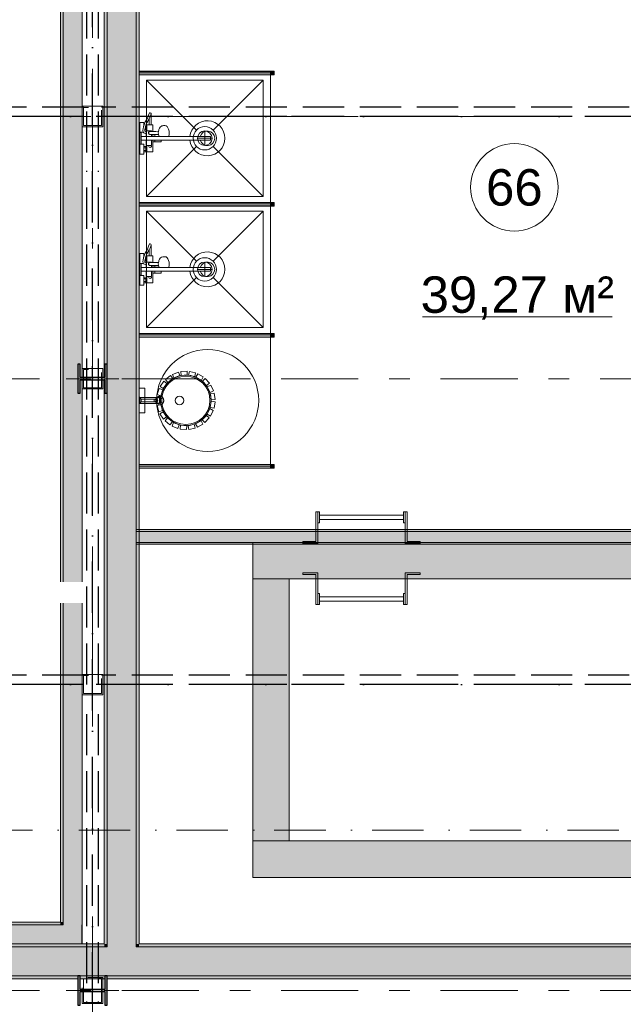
# Model space of a CAD drawing. Header units: millimetres. Extents: x -14761 to 157739, y -22400 to 107990.
# Tile 8 of 81: x 10297 to 14437, y 16805 to 23564. Entities that reach past the tile are written whole.
import ezdxf

# ---------------------------------------------------------------- set-up
doc = ezdxf.new("R2010")
doc.units = ezdxf.units.MM
doc.header["$MEASUREMENT"] = 0
for name, pattern in [('Невидимая', [391.222223, 282.222223, -109]), ('Штрих-Штриховая', [1093.611073, 529.166651, -211.666656, 141.111112, -211.666656]), ('Штриховая', [564.444447, 282.222223, -282.222223]), ('Штрихпунктирная', [670.277762, 352.777767, -176.388884, 0, -141.111112])]:
    doc.linetypes.add(name, pattern=pattern)
for name, color, linetype in [('Интерьер - Оборудование', 7, 'Continuous'), ('Интерьер - Сантехника', 7, 'Continuous'), ('Конструктив - стены бассейнов жб нов', 7, 'Continuous'), ('УЛИЦА_Б15_наклонный прогон', 7, 'Continuous'), ('УЛИЦА_Б6', 7, 'Continuous'), ('УЛИЦА_ЗОНЫ', 7, 'Continuous'), ('УЛИЦА_Конструктив бани', 7, 'Continuous'), ('УЛИЦА_Купель бани', 7, 'Continuous'), ('УЛИЦА_Стены бани', 7, 'Continuous'), ('УЛИЦА_Стойки стропильные', 7, 'Continuous'), ('УЛИЦА_Сэндвич-панели бани', 7, 'Continuous'), ('Элемент Модели - Оси', 7, 'Continuous'), ('Элемент модели - Оси Улица Бани', 7, 'Continuous')]:
    doc.layers.add(name, color=color, linetype=linetype)
doc.styles.add('СГЕНЕРИР_СТИЛЬ_1', font='txt')

msp = doc.modelspace()

# ---------------------------------------------------------------- hatches: boundary and pattern name
at = {"layer": 'Интерьер - Оборудование', "linetype": 'Continuous', "lineweight": 0, "true_color": 0x000000}
for points in [[(11116.4, 23209.3), (11116.4, 23185.3), (12016.4, 23185.3), (12016.4, 23209.3)], [(11116.4, 22309.3), (11116.4, 22285.3), (12016.4, 22285.3), (12016.4, 22309.3)], [(11116.4, 21409.3), (11116.4, 21385.3), (12016.4, 21385.3), (12016.4, 21409.3)], [(11116.4, 20509.3), (11116.4, 20485.3), (12016.4, 20485.3), (12016.4, 20509.3)]]:
    msp.add_hatch(color=18, dxfattribs=at).paths.add_polyline_path(points)
at = {"layer": 'Интерьер - Оборудование', "linetype": 'Continuous', "lineweight": 0, "true_color": 0x00007f}
for points in [[(12041.4, 23209.8), (12016.4, 23209.8), (12016.4, 23184.8), (12041.4, 23184.8)], [(12041.4, 22309.8), (12016.4, 22309.8), (12016.4, 22284.8), (12041.4, 22284.8)], [(12041.4, 21409.8), (12016.4, 21409.8), (12016.4, 21384.8), (12041.4, 21384.8)], [(12041.4, 20509.8), (12016.4, 20509.8), (12016.4, 20484.8), (12041.4, 20484.8)]]:
    msp.add_hatch(color=176, dxfattribs=at).paths.add_polyline_path(points)
at = {"layer": 'Конструктив - стены бассейнов жб нов', "linetype": 'Continuous', "lineweight": 0, "true_color": 0x000000}
for points in [[(16176.4, 20063.5), (11096.4, 20063.5), (11096.4, 20051), (16176.4, 20051)], [(11096.4, 19976), (16176.4, 19976), (16176.4, 20051), (11096.4, 20051)], [(11096.4, 19963.5), (16176.4, 19963.5), (16176.4, 19976), (11096.4, 19976)], [(15396.4, 19976), (11896.4, 19976), (11896.4, 19726), (15396.4, 19726)], [(12146.4, 17926.1), (12146.4, 19726), (11896.4, 19726), (11896.4, 17926.1)], [(11896.4, 17676.1), (15396.4, 17676.1), (15396.4, 17926.1), (11896.4, 17926.1)]]:
    msp.add_hatch(color=18, dxfattribs=at).paths.add_polyline_path(points)
at = {"layer": 'УЛИЦА_Конструктив бани', "linetype": 'Continuous', "lineweight": 0, "true_color": 0x000000}
for points in [[(10896.4, 20999.5), (10896.4, 21199.5), (10881.4, 21199.5), (10881.4, 21107.2), (10711.4, 21107.2), (10711.4, 21199.5), (10696.4, 21199.5), (10696.4, 20999.5), (10711.4, 20999.5), (10711.4, 21091.9), (10881.4, 21091.9), (10881.4, 20999.5)], [(10896.4, 16799.5), (10896.4, 16999.5), (10881.4, 16999.5), (10881.4, 16907.2), (10711.4, 16907.2), (10711.4, 16999.5), (10696.4, 16999.5), (10696.4, 16799.5), (10711.4, 16799.5), (10711.4, 16891.9), (10881.4, 16891.9), (10881.4, 16799.5)]]:
    msp.add_hatch(color=18, dxfattribs=at).paths.add_polyline_path(points)
at = {"layer": 'УЛИЦА_Стены бани', "linetype": 'Continuous', "lineweight": 0, "true_color": 0x000000}
for points in [[(10876.4, 24979.5), (10876.4, 21107.2), (10881.4, 21107.2), (10881.4, 21199.5), (10896.4, 21199.5), (10896.4, 24979.5)], [(10896.4, 24979.5), (10896.4, 17219.5), (11096.4, 17219.5), (11096.4, 24979.5)], [(11116.4, 17219.5), (11116.4, 24979.5), (11096.4, 24979.5), (11096.4, 17219.5)], [(10876.4, 17219.5), (10896.4, 17219.5), (10896.4, 20999.5), (10881.4, 20999.5), (10881.4, 21091.9), (10876.4, 21091.9)], [(10896.4, 17199.5), (-603.6, 17199.5), (-603.6, 16999.5), (10896.4, 16999.5)], [(10876.4, 17219.5), (-583.6, 17219.5), (-583.6, 17199.5), (10876.4, 17199.5)], [(10896.4, 17219.5), (10876.4, 17219.5), (10876.4, 17199.5), (10896.4, 17199.5)], [(11096.4, 17219.5), (10896.4, 17219.5), (10896.4, 17199.5), (11096.4, 17199.5)], [(11096.4, 17199.5), (10896.4, 17199.5), (10896.4, 16999.5), (11096.4, 16999.5)], [(11116.4, 17219.5), (11096.4, 17219.5), (11096.4, 17199.5), (11116.4, 17199.5)], [(16196.4, 17199.5), (11096.4, 17199.5), (11096.4, 16999.5), (16196.4, 16999.5)], [(16176.4, 17219.5), (11116.4, 17219.5), (11116.4, 17199.5), (16176.4, 17199.5)], [(5196.4, 16999.5), (5196.4, 16979.5), (10696.4, 16979.5), (10696.4, 16999.5)], [(10881.4, 16999.5), (10711.4, 16999.5), (10711.4, 16979.5), (10881.4, 16979.5)], [(16396.4, 16999.5), (10896.4, 16999.5), (10896.4, 16979.5), (16396.4, 16979.5)]]:
    msp.add_hatch(color=18, dxfattribs=at).paths.add_polyline_path(points)
at = {"layer": 'УЛИЦА_Сэндвич-панели бани', "linetype": 'Continuous', "lineweight": 0, "true_color": 0x000000}
for points in [[(10575.9, 25529.5), (10575.9, 19704.5), (10595.9, 19704.5), (10595.9, 25529.5)], [(10595.9, 19704.5), (10725.9, 19704.5), (10725.9, 21091.9), (10711.4, 21091.9), (10711.4, 20999.5), (10696.4, 20999.5), (10696.4, 21199.5), (10711.4, 21199.5), (10711.4, 21107.2), (10725.9, 21107.2), (10725.9, 25291.9), (10711.4, 25291.9), (10711.4, 25199.6), (10696.4, 25199.6), (10696.4, 25399.5), (10595.9, 25399.5)], [(10595.9, 17369.5), (10595.9, 19559.5), (10575.9, 19559.5), (10575.9, 17369.5)], [(10725.9, 19559.5), (10595.9, 19559.5), (10595.9, 17349.5), (10725.9, 17349.5)], [(10575.9, 17369.5), (5209.4, 17369.5), (5209.4, 17349.5), (10575.9, 17349.5)], [(10595.9, 17349.5), (5209.4, 17349.5), (5209.4, 17219.5), (10595.9, 17219.5)], [(10595.9, 17369.5), (10575.9, 17369.5), (10595.9, 17349.5)], [(10575.9, 17369.5), (10575.9, 17349.5), (10595.9, 17349.5)], [(10725.9, 17349.5), (10595.9, 17349.5), (10725.9, 17219.5)], [(10595.9, 17349.5), (10595.9, 17219.5), (10725.9, 17219.5)]]:
    msp.add_hatch(color=18, dxfattribs=at).paths.add_polyline_path(points)

# ---------------------------------------------------------------- linework, layer by layer
at = {"layer": 'Интерьер - Оборудование', "color": 7, "linetype": 'Continuous', "lineweight": 15}
for p, q in [((12016.4, 23209.8), (11116.4, 23209.8)), ((11116.4, 23209.8), (11116.4, 23209.3)), ((12016.4, 23209.3), (12016.4, 23209.8)), ((11116.4, 23184.8), (11116.4, 23185.3)), ((12016.4, 23184.8), (11116.4, 23184.8)), ((12016.4, 23185.3), (12016.4, 23184.8)), ((11197.6, 22917), (11193.2, 22903.4)), ((11197.6, 22917), (11197.9, 22919)), ((11193.2, 22903.4), (11184.9, 22884.4)), ((11142.8, 22811.7), (11141.9, 22807.2)), ((11141.9, 22807.2), (11142, 22805.9)), ((11142, 22805.9), (11144.1, 22792.8)), ((11146.5, 22831), (11142.8, 22811.7)), ((11144.1, 22792.8), (11144.4, 22791.5)), ((11144.4, 22791.5), (11144.6, 22791)), ((11150.7, 22843), (11146.5, 22831)), ((11146.9, 22832.1), (11146.9, 22832.1)), ((11147.4, 22833.7), (11147.4, 22843)), ((11155.3, 22808.4), (11155, 22806.8)), ((11159, 22827.5), (11155.3, 22808.4)), ((11156.8, 22816), (11161.4, 22816)), ((11163.1, 22839), (11159, 22827.5)), ((11161.3, 22834), (11161.4, 22834)), ((11161.4, 22834), (11161.4, 22834.4)), ((11161.4, 22816), (11161.4, 22834)), ((11161.4, 22811), (11161.4, 22816)), ((11165.4, 22794.5), (11165.4, 22780.6)), ((11169.4, 22839), (11169.4, 22811)), ((11201.4, 22800), (11169.4, 22800)), ((11173.4, 22800), (11170.7, 22800)), ((11176.5, 22800), (11173.4, 22800)), ((11179.9, 22800), (11176.5, 22800)), ((11181, 22789.6), (11180.6, 22787)), ((11180.6, 22787), (11181, 22784.4)), ((11182.2, 22792), (11181, 22789.6)), ((11181, 22784.4), (11182.2, 22782)), ((11181.9, 22790), (11182.1, 22791.8)), ((11181.9, 22784), (11181.9, 22790)), ((11182.1, 22782.2), (11181.9, 22784)), ((11182.1, 22791.8), (11182.2, 22792)), ((11182.2, 22782), (11182.1, 22782.2)), ((11182.2, 22792), (11182.8, 22793.5)), ((11182.2, 22792), (11182.2, 22792)), ((11182.2, 22782), (11182.2, 22782)), ((11182.8, 22780.5), (11182.2, 22782)), ((11182.8, 22793.5), (11183.8, 22794.9)), ((11183.8, 22779.1), (11182.8, 22780.5)), ((11183.8, 22794.9), (11185.1, 22796.1)), ((11184.9, 22843), (11197.9, 22843)), ((11185.1, 22796.1), (11186.6, 22796.8)), ((11186.6, 22796.8), (11188.3, 22797)), ((11209.4, 22797.3), (11188.3, 22797)), ((11201.4, 22800), (11201.4, 22797.2)), ((11248.3, 22796.1), (11247.6, 22787)), ((11247.6, 22787), (11248.3, 22777.9)), ((11248.7, 22798), (11248.3, 22796.1)), ((11129.4, 22738), (11129.4, 22762)), ((11318.5, 22762), (11165.4, 22762)), ((11165.4, 22738), (11266.4, 22738)), ((11185.1, 22777.9), (11183.8, 22779.1)), ((11186.6, 22777.2), (11185.1, 22777.9)), ((11188.3, 22777), (11186.6, 22777.2)), ((11230.5, 22776.5), (11188.3, 22777)), ((11201.4, 22776.8), (11201.4, 22762)), ((11201.4, 22700), (11201.4, 22738)), ((11209.4, 22776.7), (11209.4, 22762)), ((11209.4, 22775), (11248.9, 22775)), ((11209.4, 22725), (11209.4, 22738)), ((11224.4, 22775), (11224.4, 22762)), ((11224.4, 22725), (11224.4, 22738)), ((11248.7, 22776), (11230.5, 22776.5)), ((11248.3, 22777.9), (11250.3, 22769.4)), ((11249.8, 22762), (11249.7, 22762.1)), ((11250.3, 22769.4), (11251.6, 22764.2)), ((11251.6, 22764.2), (11252.6, 22762)), ((11263.8, 22762.1), (11263.8, 22762)), ((11465, 22762), (11606.4, 22762)), ((11465, 22738), (11606.4, 22738)), ((11606.4, 22738), (11606.4, 22762)), ((11147.4, 22657), (11147.4, 22693)), ((11147.4, 22684), (11161.4, 22684)), ((11147.4, 22666), (11161.4, 22666)), ((11161.4, 22661), (11161.4, 22689)), ((11169.4, 22700), (11201.4, 22700)), ((11169.4, 22661), (11169.4, 22689)), ((12016.4, 22309.8), (11116.4, 22309.8)), ((11116.4, 22309.8), (11116.4, 22309.3)), ((12016.4, 22309.3), (12016.4, 22309.8)), ((11116.4, 22284.8), (11116.4, 22285.3)), ((12016.4, 22284.8), (11116.4, 22284.8)), ((12016.4, 22285.3), (12016.4, 22284.8)), ((11193.2, 22003.4), (11184.9, 21984.4)), ((11197.6, 22017), (11193.2, 22003.4)), ((11197.6, 22017), (11197.9, 22019)), ((11142.8, 21911.7), (11141.9, 21907.2)), ((11141.9, 21907.2), (11142, 21905.9)), ((11142, 21905.9), (11144.1, 21892.8)), ((11146.5, 21931), (11142.8, 21911.7)), ((11150.7, 21943), (11146.5, 21931)), ((11146.9, 21932.1), (11146.9, 21932.1)), ((11147.4, 21933.7), (11147.4, 21943)), ((11155.3, 21908.4), (11155, 21906.8)), ((11159, 21927.5), (11155.3, 21908.4)), ((11156.8, 21916), (11161.4, 21916)), ((11163.1, 21939), (11159, 21927.5)), ((11161.3, 21934), (11161.4, 21934)), ((11161.4, 21934), (11161.4, 21934.4)), ((11161.4, 21916), (11161.4, 21934)), ((11161.4, 21911), (11161.4, 21916)), ((11169.4, 21939), (11169.4, 21911)), ((11184.9, 21943), (11197.9, 21943)), ((11129.4, 21838), (11129.4, 21862)), ((11144.1, 21892.8), (11144.4, 21891.5)), ((11144.4, 21891.5), (11144.6, 21891)), ((11165.4, 21894.5), (11165.4, 21880.6)), ((11318.5, 21862), (11165.4, 21862)), ((11165.4, 21838), (11266.4, 21838)), ((11201.4, 21900), (11169.4, 21900)), ((11173.4, 21900), (11170.7, 21900)), ((11176.5, 21900), (11173.4, 21900)), ((11179.9, 21900), (11176.5, 21900)), ((11181, 21889.6), (11180.6, 21887)), ((11180.6, 21887), (11181, 21884.4)), ((11182.2, 21892), (11181, 21889.6)), ((11181, 21884.4), (11182.2, 21882)), ((11181.9, 21890), (11182.1, 21891.8)), ((11181.9, 21884), (11181.9, 21890)), ((11182.1, 21882.2), (11181.9, 21884)), ((11182.1, 21891.8), (11182.2, 21892)), ((11182.2, 21882), (11182.1, 21882.2)), ((11182.2, 21892), (11182.8, 21893.5)), ((11182.2, 21892), (11182.2, 21892)), ((11182.2, 21882), (11182.2, 21882)), ((11182.8, 21880.5), (11182.2, 21882)), ((11182.8, 21893.5), (11183.8, 21894.9)), ((11183.8, 21879.1), (11182.8, 21880.5)), ((11183.8, 21894.9), (11185.1, 21896.1)), ((11185.1, 21877.9), (11183.8, 21879.1)), ((11185.1, 21896.1), (11186.6, 21896.8)), ((11186.6, 21877.2), (11185.1, 21877.9)), ((11186.6, 21896.8), (11188.3, 21897)), ((11188.3, 21877), (11186.6, 21877.2)), ((11209.4, 21897.3), (11188.3, 21897)), ((11230.5, 21876.5), (11188.3, 21877)), ((11201.4, 21900), (11201.4, 21897.2)), ((11201.4, 21876.8), (11201.4, 21862)), ((11201.4, 21800), (11201.4, 21838)), ((11209.4, 21876.7), (11209.4, 21862)), ((11209.4, 21875), (11248.9, 21875)), ((11209.4, 21825), (11209.4, 21838)), ((11224.4, 21875), (11224.4, 21862)), ((11224.4, 21825), (11224.4, 21838)), ((11248.7, 21876), (11230.5, 21876.5)), ((11248.3, 21896.1), (11247.6, 21887)), ((11247.6, 21887), (11248.3, 21877.9)), ((11248.7, 21898), (11248.3, 21896.1)), ((11248.3, 21877.9), (11250.3, 21869.4)), ((11249.8, 21862), (11249.7, 21862.1)), ((11250.3, 21869.4), (11251.6, 21864.2)), ((11251.6, 21864.2), (11252.6, 21862)), ((11263.8, 21862.1), (11263.8, 21862)), ((11465, 21862), (11606.4, 21862)), ((11465, 21838), (11606.4, 21838)), ((11606.4, 21838), (11606.4, 21862)), ((11147.4, 21757), (11147.4, 21793)), ((11147.4, 21784), (11161.4, 21784)), ((11147.4, 21766), (11161.4, 21766)), ((11161.4, 21761), (11161.4, 21789)), ((11169.4, 21800), (11201.4, 21800)), ((11169.4, 21761), (11169.4, 21789)), ((12016.4, 21409.8), (11116.4, 21409.8)), ((11116.4, 21409.8), (11116.4, 21409.3)), ((11116.4, 21384.8), (11116.4, 21385.3)), ((12016.4, 21384.8), (11116.4, 21384.8)), ((12016.4, 21409.3), (12016.4, 21409.8)), ((12016.4, 21385.3), (12016.4, 21384.8)), ((11130.4, 20940), (11130.4, 20960)), ((11219.4, 20941.4), (11219.4, 20958.6)), ((11226.4, 20959.2), (11223.4, 20960)), ((11228.9, 20957.1), (11226.4, 20959.2)), ((11228.6, 20960), (11234.9, 20960)), ((11230.5, 20953.8), (11228.9, 20957.1)), ((11237.2, 20963.5), (11233.4, 20963.8)), ((11237.4, 20959.2), (11234.9, 20960)), ((11240.7, 20960.7), (11237.2, 20963.5)), ((11239.5, 20957.1), (11237.4, 20959.2)), ((11240.9, 20953.8), (11239.5, 20957.1)), ((11243.1, 20955.9), (11240.7, 20960.7)), ((11241.6, 20966), (11255.7, 20969.7)), ((11243.9, 20950), (11243.1, 20955.9)), ((11223.4, 20940), (11226.4, 20940.8)), ((11226.4, 20940.8), (11228.9, 20942.9)), ((11228.6, 20940), (11234.9, 20940)), ((11228.9, 20942.9), (11230.5, 20946.2)), ((11231.1, 20950), (11230.5, 20953.8)), ((11230.5, 20946.2), (11231.1, 20950)), ((11233.4, 20936.2), (11237.2, 20936.5)), ((11234.9, 20940), (11237.4, 20940.8)), ((11237.2, 20936.5), (11240.7, 20939.3)), ((11237.4, 20940.8), (11239.5, 20942.9)), ((11239.5, 20942.9), (11240.9, 20946.2)), ((11240.7, 20939.3), (11243.1, 20944.1)), ((11241.3, 20950), (11240.9, 20953.8)), ((11240.9, 20946.2), (11241.3, 20950)), ((11241.6, 20934), (11255.7, 20930.3)), ((11243.1, 20944.1), (11243.9, 20950)), ((12016.4, 20509.8), (11116.4, 20509.8)), ((11116.4, 20509.8), (11116.4, 20509.3)), ((11116.4, 20484.8), (11116.4, 20485.3)), ((12016.4, 20484.8), (11116.4, 20484.8)), ((12016.4, 20509.3), (12016.4, 20509.8)), ((12016.4, 20485.3), (12016.4, 20484.8))]:
    msp.add_line(p, q, dxfattribs=at)
at = {"layer": 'Интерьер - Оборудование', "color": 7, "linetype": 'Continuous', "lineweight": 15, "flags": 128}
for points in [[(11116.4, 23209.3), (11116.4, 23185.3), (12016.4, 23185.3), (12016.4, 23209.3)], [(12041.4, 23209.8), (12016.4, 23209.8), (12016.4, 23184.8), (12041.4, 23184.8)], [(11169.4, 22839), (11163.1, 22839), (11169.4, 22856.9), (11184.3, 22883), (11184.9, 22884.4), (11184.9, 22843), (11169.4, 22843)], [(11165.4, 22800), (11165.4, 22794.5), (11156.4, 22798.2), (11155, 22806.8), (11155, 22807), (11161.4, 22807), (11161.4, 22811), (11169.4, 22811), (11169.4, 22800)], [(11116.4, 22309.3), (11116.4, 22285.3), (12016.4, 22285.3), (12016.4, 22309.3)], [(12041.4, 22309.8), (12016.4, 22309.8), (12016.4, 22284.8), (12041.4, 22284.8)], [(11169.4, 21939), (11163.1, 21939), (11169.4, 21956.9), (11184.3, 21983), (11184.9, 21984.4), (11184.9, 21943), (11169.4, 21943)], [(11165.4, 21900), (11165.4, 21894.5), (11156.4, 21898.2), (11155, 21906.8), (11155, 21907), (11161.4, 21907), (11161.4, 21911), (11169.4, 21911), (11169.4, 21900)], [(11116.4, 21409.3), (11116.4, 21385.3), (12016.4, 21385.3), (12016.4, 21409.3)], [(12041.4, 21409.8), (12016.4, 21409.8), (12016.4, 21384.8), (12041.4, 21384.8)], [(11330.5, 21121.1), (11346.6, 21100.7), (11312.6, 21073.8), (11296.4, 21094.4)], [(11385.4, 21144.8), (11394.7, 21120.5), (11354.3, 21104.8), (11345, 21129.3)], [(11444.9, 21151.2), (11446.6, 21125.3), (11403.4, 21122.2), (11401.6, 21148.3)], [(11503.6, 21139.8), (11497.6, 21114.5), (11455.4, 21124.3), (11461.4, 21149.8)], [(11556.3, 21111.6), (11543.1, 21089.2), (11505.7, 21111), (11519, 21133.6)], [(11598.4, 21069.1), (11579.2, 21051.6), (11549.8, 21083.5), (11569.2, 21101.2)], [(11156.4, 20865), (11156.4, 21035), (11116.4, 21035), (11116.4, 20865)], [(11253, 21031.9), (11277.8, 21024), (11264.8, 20982.7), (11239.8, 20990.6)], [(11285, 21082.4), (11306.4, 21067.5), (11281.8, 21031.8), (11260.3, 21046.8)], [(11626.1, 21016.1), (11602.5, 21005.1), (11583.9, 21044.2), (11607.6, 21055.4)], [(11116.4, 20974), (11116.4, 20926), (11130.4, 20940), (11219.4, 20940), (11219.4, 20941.4), (11220.7, 20940.7), (11222.1, 20940.2), (11223.4, 20940), (11228.6, 20940), (11230.1, 20938.2), (11231.5, 20937), (11233.4, 20936.2), (11241.6, 20934), (11243.6, 20929.9), (11246.4, 20925.9), (11249.3, 20923.1), (11253.2, 20920.9), (11255.4, 20920.3), (11257.9, 20920), (11265.6, 20920), (11269.5, 20922.1), (11273.1, 20924.8), (11276, 20927.6), (11278.5, 20930.6), (11280.4, 20933.5), (11281.8, 20936.1), (11283.1, 20939.4), (11284, 20942.7), (11284.5, 20945.5), (11284.8, 20947.9), (11284.8, 20950), (11284.7, 20952.7), (11284.4, 20955.2), (11283.8, 20958.2), (11282.9, 20961.1), (11281.9, 20963.7), (11280.6, 20966.2), (11278.8, 20969), (11276.6, 20971.9), (11273.7, 20974.7), (11270.3, 20977.3), (11267.8, 20978.9), (11265.6, 20980), (11257.9, 20980), (11256.2, 20979.9), (11253.9, 20979.4), (11251.4, 20978.2), (11249.1, 20976.7), (11247.2, 20975), (11245.3, 20972.8), (11243.7, 20970.3), (11242.5, 20968.1), (11241.6, 20966), (11233.4, 20963.8), (11232.3, 20963.4), (11231.4, 20962.9), (11230.8, 20962.4), (11230.1, 20961.9), (11229.5, 20961.2), (11229.1, 20960.7), (11228.6, 20960), (11223.4, 20960), (11222.7, 20959.9), (11221.8, 20959.8), (11221.1, 20959.5), (11220.4, 20959.2), (11219.9, 20958.9), (11219.4, 20958.6), (11219.4, 20960), (11130.4, 20960)], [(11256.4, 20930), (11256.4, 20970), (11121.4, 20970), (11121.4, 20930)], [(11237.2, 20974.2), (11263.2, 20974), (11263, 20930.7), (11236.9, 20930.9)], [(11636.9, 20957.4), (11611.1, 20953.7), (11604.9, 20996.6), (11630.8, 21000.3)], [(11239.2, 20914.5), (11264.1, 20921.9), (11276.7, 20880.4), (11251.6, 20872.9)], [(11605.7, 20843.3), (11582.4, 20854.8), (11601.4, 20893.7), (11624.9, 20882.2)], [(11629.9, 20898), (11604.2, 20902.1), (11610.9, 20944.9), (11636.7, 20940.8)], [(11258.7, 20857.9), (11280.3, 20872.4), (11304.5, 20836.5), (11282.8, 20821.9)], [(11293.9, 20809.7), (11310.3, 20829.9), (11344.1, 20802.7), (11327.6, 20782.3)], [(11566.5, 20798.2), (11547.6, 20816), (11577.2, 20847.7), (11596.3, 20829.7)], [(11341.9, 20773.9), (11351.6, 20798.1), (11391.9, 20782), (11382.1, 20757.8)], [(11398.2, 20753.9), (11400.4, 20779.8), (11443.6, 20776.4), (11441.4, 20750.3)], [(11457.9, 20751.4), (11452.4, 20776.8), (11494.7, 20786.3), (11500.3, 20760.7)], [(11515.8, 20766.6), (11502.9, 20789.2), (11540.6, 20810.7), (11553.5, 20787.9)], [(11116.4, 20509.3), (11116.4, 20485.3), (12016.4, 20485.3), (12016.4, 20509.3)], [(12041.4, 20509.8), (12016.4, 20509.8), (12016.4, 20484.8), (12041.4, 20484.8)], [(12240.2, 19968.4), (12240.2, 19981.1), (12329.1, 19981.1), (12329.1, 20186.5), (12341.8, 20186.5), (12341.8, 19968.4)], [(12341.8, 20186.5), (12354.5, 20186.5), (12354.5, 20110.3), (12341.8, 20110.3)], [(12929.1, 20163.4), (12929.1, 20133.4), (12354.5, 20133.4), (12354.5, 20163.4)], [(12941.8, 20110.3), (12929.1, 20110.3), (12929.1, 20186.5), (12941.8, 20186.5)], [(12941.8, 19968.4), (12941.8, 20186.5), (12954.5, 20186.5), (12954.5, 19981.1), (13043.4, 19981.1), (13043.4, 19968.4)], [(12240.2, 19766.9), (12240.2, 19754.2), (12329.1, 19754.2), (12329.1, 19548.8), (12341.8, 19548.8), (12341.8, 19766.9)], [(12941.8, 19766.9), (12941.8, 19548.8), (12954.5, 19548.8), (12954.5, 19754.2), (13043.4, 19754.2), (13043.4, 19766.9)], [(12341.8, 19548.8), (12354.5, 19548.8), (12354.5, 19625), (12341.8, 19625)], [(12941.8, 19625), (12929.1, 19625), (12929.1, 19548.8), (12941.8, 19548.8)], [(12929.1, 19571.9), (12929.1, 19601.9), (12354.5, 19601.9), (12354.5, 19571.9)]]:
    msp.add_lwpolyline(points, close=True, dxfattribs=at)
for points in [[(11465, 22738, 19.949874), (11465, 22762), (11318.5, 22762), (11321.3, 22774.1), (11322.3, 22787), (11321.3, 22799.9), (11318.5, 22812), (11313.9, 22822.4), (11308, 22830.3), (11301.1, 22835.3), (11293.6, 22837), (11283, 22837), (11279.8, 22836.5), (11272.5, 22834.8), (11269.7, 22833.4), (11263.1, 22828.6), (11261.2, 22826.5), (11255.8, 22819.2), (11251.6, 22809.8), (11250.3, 22804.6), (11248.7, 22798), (11230.5, 22797.5), (11209.4, 22797.3), (11209.4, 22843), (11197.9, 22843), (11197.9, 22919, 0.853753), (11185.2, 22921), (11181.1, 22908.2), (11172.7, 22889), (11157.6, 22862.3), (11150.7, 22843), (11147.4, 22843), (11147.4, 22859), (11121.4, 22859), (11121.4, 22791), (11144.6, 22791), (11144.9, 22790.4), (11145.6, 22789.3), (11146.6, 22788.5), (11147.6, 22787.8), (11165.4, 22780.4), (11165.4, 22762), (11129.4, 22762), (11129.4, 22790), (11121.4, 22790), (11121.4, 22710), (11129.4, 22710), (11129.4, 22738), (11165.4, 22738), (11165.4, 22700), (11169.4, 22700), (11169.4, 22689), (11161.4, 22689), (11161.4, 22693), (11147.4, 22693), (11147.4, 22709), (11121.4, 22709), (11121.4, 22641), (11147.4, 22641), (11147.4, 22657), (11161.4, 22657), (11161.4, 22661), (11169.4, 22661), (11169.4, 22657), (11209.4, 22657), (11209.4, 22725), (11266.4, 22725), (11266.4, 22725.6), (11266.4, 22727.2), (11266.4, 22729.6), (11266.4, 22732.9), (11266.4, 22736.9), (11266.4, 22738)], [(11465, 21838, 19.949874), (11465, 21862), (11318.5, 21862), (11321.3, 21874.1), (11322.3, 21887), (11321.3, 21899.9), (11318.5, 21912), (11313.9, 21922.4), (11308, 21930.3), (11301.1, 21935.3), (11293.6, 21937), (11283, 21937), (11279.8, 21936.5), (11272.5, 21934.8), (11269.7, 21933.4), (11263.1, 21928.6), (11261.2, 21926.5), (11255.8, 21919.2), (11251.6, 21909.8), (11250.3, 21904.6), (11248.7, 21898), (11230.5, 21897.5), (11209.4, 21897.3), (11209.4, 21943), (11197.9, 21943), (11197.9, 22019, 0.853753), (11185.2, 22021), (11181.1, 22008.2), (11172.7, 21989), (11157.6, 21962.3), (11150.7, 21943), (11147.4, 21943), (11147.4, 21959), (11121.4, 21959), (11121.4, 21891), (11144.6, 21891), (11144.9, 21890.4), (11145.6, 21889.3), (11146.6, 21888.5), (11147.6, 21887.8), (11165.4, 21880.4), (11165.4, 21862), (11129.4, 21862), (11129.4, 21890), (11121.4, 21890), (11121.4, 21810), (11129.4, 21810), (11129.4, 21838), (11165.4, 21838), (11165.4, 21800), (11169.4, 21800), (11169.4, 21789), (11161.4, 21789), (11161.4, 21793), (11147.4, 21793), (11147.4, 21809), (11121.4, 21809), (11121.4, 21741), (11147.4, 21741), (11147.4, 21757), (11161.4, 21757), (11161.4, 21761), (11169.4, 21761), (11169.4, 21757), (11209.4, 21757), (11209.4, 21825), (11266.4, 21825), (11266.4, 21825.6), (11266.4, 21827.2), (11266.4, 21829.6), (11266.4, 21832.9), (11266.4, 21836.9), (11266.4, 21838)], [(11263, 20950.8, -1), (11609.8, 20950.8, -1)]]:
    msp.add_lwpolyline(points, format="xyb", close=True, dxfattribs=at)
at = {"layer": 'Интерьер - Оборудование', "color": 7, "linetype": 'Continuous', "lineweight": 15}
msp.add_circle((11436.4, 20950.8), 165.6, dxfattribs=at)
for centre, radius, start, end in [((11584.4, 22750), 50, 193.88654, 166.11346), ((11191.4, 22695.5), 9, 150, 30), ((11584.4, 21850), 50, 193.88654, 166.11346), ((11191.4, 21795.5), 9, 150, 30)]:
    msp.add_arc(centre, radius, start, end, dxfattribs=at)
at = {"layer": 'Интерьер - Сантехника', "color": 7, "linetype": 'Continuous', "lineweight": 15}
for p, q in [((11966.4, 23150), (11166.4, 23150)), ((11166.4, 23150), (11166.4, 22350)), ((11166.4, 23150), (11509.9, 22806.6)), ((11966.4, 23150), (11623, 22806.6)), ((11966.4, 22350), (11966.4, 23150)), ((11566.4, 22700), (11566.4, 22800)), ((11616.4, 22750), (11516.4, 22750)), ((11166.4, 22350), (11509.9, 22693.4)), ((11966.4, 22350), (11623, 22693.4)), ((11166.4, 22350), (11966.4, 22350)), ((11966.4, 22250), (11166.4, 22250)), ((11166.4, 22250), (11166.4, 21450)), ((11166.4, 22250), (11509.9, 21906.6)), ((11966.4, 22250), (11623, 21906.6)), ((11966.4, 21450), (11966.4, 22250)), ((11616.4, 21850), (11516.4, 21850)), ((11566.4, 21800), (11566.4, 21900)), ((11166.4, 21450), (11509.9, 21793.4)), ((11966.4, 21450), (11623, 21793.4)), ((11166.4, 21450), (11966.4, 21450)), ((11116.4, 20500), (11116.4, 21400)), ((12016.4, 21400), (11116.4, 21400)), ((12016.4, 20500), (12016.4, 21400)), ((12016.4, 20500), (11116.4, 20500))]:
    msp.add_line(p, q, dxfattribs=at)
at = {"layer": 'Интерьер - Сантехника', "color": 7, "linetype": 'Continuous', "lineweight": 15, "flags": 128}
for points in [[(12016.4, 22300), (12016.4, 23200), (11116.4, 23200), (11116.4, 22300)], [(12016.4, 21400), (12016.4, 22300), (11116.4, 22300), (11116.4, 21400)]]:
    msp.add_lwpolyline(points, close=True, dxfattribs=at)
at = {"layer": 'Интерьер - Сантехника', "color": 7, "linetype": 'Continuous', "lineweight": 15}
for centre, radius in [((11566.4, 22750), 80), ((11566.4, 22750), 50), ((11566.4, 21850), 80), ((11566.4, 21850), 50), ((11586.4, 20950), 350), ((11393.2, 20950), 30)]:
    msp.add_circle(centre, radius, dxfattribs=at)
at = {"layer": 'Конструктив - стены бассейнов жб нов', "color": 251, "linetype": 'Continuous', "lineweight": 20, "true_color": 0x575757}
for p, q in [((16176.4, 20051), (11096.4, 20051)), ((11096.4, 19976), (16176.4, 19976))]:
    msp.add_line(p, q, dxfattribs=at)
at = {"layer": 'Конструктив - стены бассейнов жб нов', "color": 251, "linetype": 'Continuous', "lineweight": 20, "true_color": 0x575757, "flags": 128}
for points in [[(16176.4, 20063.5), (11096.4, 20063.5)], [(11096.4, 20051), (11096.4, 20063.5)], [(11096.4, 19963.5), (11096.4, 19976)], [(11096.4, 19963.5), (16176.4, 19963.5)], [(15396.4, 19976), (11896.4, 19976)], [(11896.4, 19726), (15396.4, 19726)], [(12146.4, 19726), (11896.4, 19726)], [(11896.4, 19726), (11896.4, 17926.1)], [(12146.4, 17926.1), (12146.4, 19726)], [(15396.4, 17926.1), (11896.4, 17926.1)], [(11896.4, 17926.1), (11896.4, 17676.1)], [(11896.4, 17926.1), (12146.4, 17926.1)], [(11896.4, 17676.1), (15396.4, 17676.1)]]:
    msp.add_lwpolyline(points, dxfattribs=at)
at = {"layer": 'УЛИЦА_Б15_наклонный прогон', "color": 251, "linetype": 'Штрихпунктирная', "lineweight": 30, "true_color": 0x575757}
msp.add_line((10796.4, 16809.5), (10796.4, 25389.6), dxfattribs=at)
at = {"layer": 'УЛИЦА_Б15_наклонный прогон', "color": 251, "linetype": 'Невидимая', "lineweight": 30, "true_color": 0x575757}
for p, q in [((10756.4, 22651.4), (10756.4, 24921.5)), ((10836.4, 22651.4), (10836.4, 24921.5)), ((10756.4, 18999.5), (10756.4, 22526.1)), ((10836.4, 18999.5), (10836.4, 22526.1)), ((10756.4, 16949.3), (10756.4, 18874.2)), ((10836.4, 16949.3), (10836.4, 18874.2)), ((10756.4, 16809.5), (10756.4, 16824)), ((10836.4, 16809.5), (10756.4, 16809.5)), ((10836.4, 16809.5), (10836.4, 16824))]:
    msp.add_line(p, q, dxfattribs=at)
at = {"layer": 'УЛИЦА_Б6', "color": 251, "linetype": 'Невидимая', "lineweight": 30, "true_color": 0x575757}
for p, q in [((10733.9, 22963.6), (5158.9, 22963.6)), ((10733.9, 22963.6), (5158.9, 22963.6)), ((16433.9, 22963.6), (10858.9, 22963.6)), ((16433.9, 22963.6), (10858.9, 22963.6)), ((10733.9, 22899.6), (5158.9, 22899.6)), ((10733.9, 22899.6), (5158.9, 22899.6)), ((16433.9, 22899.6), (10858.9, 22899.6)), ((16433.9, 22899.6), (10858.9, 22899.6)), ((10733.9, 19063.5), (5158.9, 19063.5)), ((10733.9, 19063.5), (5158.9, 19063.5)), ((16433.9, 19063.5), (10858.9, 19063.5)), ((16433.9, 19063.5), (10858.9, 19063.5)), ((10733.9, 18999.5), (5158.9, 18999.5)), ((10733.9, 18999.5), (5158.9, 18999.5)), ((16433.9, 18999.5), (10858.9, 18999.5)), ((16433.9, 18999.5), (10858.9, 18999.5))]:
    msp.add_line(p, q, dxfattribs=at)
at = {"layer": 'УЛИЦА_Б6', "color": 251, "linetype": 'Штрихпунктирная', "lineweight": 30, "true_color": 0x575757}
for p, q in [((32626.4, 22899.6), (-9533.8, 22899.6)), ((32626.4, 22899.6), (-9533.8, 22899.6)), ((32626.4, 18999.5), (-9533.8, 18999.5)), ((32626.4, 18999.5), (-9533.8, 18999.5))]:
    msp.add_line(p, q, dxfattribs=at)
at = {"layer": 'УЛИЦА_ЗОНЫ', "color": 7, "linetype": 'Continuous', "lineweight": 15}
msp.add_line((13060.4, 21524.2), (14361, 21524.2), dxfattribs=at)
at = {"layer": 'УЛИЦА_ЗОНЫ', "color": 7, "linetype": 'Штриховая', "lineweight": 15, "flags": 128}
msp.add_lwpolyline([(5096.4, 17369.5), (10576.4, 17369.5), (10576.4, 19984.5), (10576.4, 20784.5), (10575.9, 20784.5), (10575.9, 25549.5), (5096.4, 25549.5)], close=True, dxfattribs=at)
at = {"layer": 'УЛИЦА_ЗОНЫ', "color": 7, "linetype": 'Continuous', "lineweight": 15, "flags": 128}
msp.add_lwpolyline([(13989.9, 22413.3, 1), (13389.9, 22413.3, 1)], format="xyb", close=True, dxfattribs=at)
at = {"layer": 'УЛИЦА_Конструктив бани', "color": 251, "linetype": 'Continuous', "lineweight": 5, "true_color": 0x575757}
for p, q in [((10796.4, 21179.5), (10796.4, 21279.5)), ((10716.4, 21099.5), (10616.4, 21099.5)), ((10876.4, 21099.5), (10976.4, 21099.5)), ((10796.4, 21019.5), (10796.4, 20919.5)), ((10796.4, 16979.5), (10796.4, 17079.5)), ((10716.4, 16899.5), (10616.4, 16899.5)), ((10876.4, 16899.5), (10976.4, 16899.5)), ((10796.4, 16819.5), (10796.4, 16719.5))]:
    msp.add_line(p, q, dxfattribs=at)
at = {"layer": 'УЛИЦА_Конструктив бани', "color": 251, "linetype": 'Continuous', "lineweight": 30, "true_color": 0x575757, "flags": 128}
for points in [[(10896.4, 20999.5), (10896.4, 21199.5), (10881.4, 21199.5), (10881.4, 21107.2), (10711.4, 21107.2), (10711.4, 21199.5), (10696.4, 21199.5), (10696.4, 20999.5), (10711.4, 20999.5), (10711.4, 21091.9), (10881.4, 21091.9), (10881.4, 20999.5)], [(10896.4, 16799.5), (10896.4, 16999.5), (10881.4, 16999.5), (10881.4, 16907.2), (10711.4, 16907.2), (10711.4, 16999.5), (10696.4, 16999.5), (10696.4, 16799.5), (10711.4, 16799.5), (10711.4, 16891.9), (10881.4, 16891.9), (10881.4, 16799.5)]]:
    msp.add_lwpolyline(points, close=True, dxfattribs=at)
at = {"layer": 'УЛИЦА_Конструктив бани', "color": 251, "linetype": 'Continuous', "lineweight": 5, "true_color": 0x575757}
for p in [(10796.4, 21099.5), (10796.4, 16899.5)]:
    msp.add_point(p, dxfattribs=at)
at = {"layer": 'УЛИЦА_Купель бани', "color": 7, "linetype": 'Continuous', "lineweight": 15, "flags": 128}
msp.add_lwpolyline([(11896.4, 19976), (11896.4, 17676.1), (15396.4, 17676.1), (15396.4, 19976)], close=True, dxfattribs=at)
at = {"layer": 'УЛИЦА_Стены бани', "color": 251, "linetype": 'Continuous', "lineweight": 20, "true_color": 0x575757}
for p, q in [((10896.4, 24979.5), (10896.4, 21199.5)), ((11096.4, 17219.5), (11096.4, 24979.5)), ((10896.4, 20999.5), (10896.4, 17219.5)), ((10896.4, 17199.5), (-603.6, 17199.5)), ((10896.4, 17219.5), (10896.4, 17199.5)), ((10896.4, 17219.5), (10896.4, 17199.5)), ((11096.4, 17199.5), (11096.4, 17219.5)), ((11096.4, 17199.5), (11096.4, 17219.5)), ((16196.4, 17199.5), (11096.4, 17199.5)), ((5196.4, 16999.5), (10696.4, 16999.5)), ((10711.4, 16999.5), (10881.4, 16999.5)), ((10896.4, 16999.5), (11096.4, 16999.5)), ((11096.4, 16999.5), (16196.4, 16999.5))]:
    msp.add_line(p, q, dxfattribs=at)
at = {"layer": 'УЛИЦА_Стены бани', "color": 251, "linetype": 'Continuous', "lineweight": 20, "true_color": 0x575757, "flags": 128}
for points in [[(10876.4, 24979.5), (10876.4, 21107.2)], [(11116.4, 17219.5), (11116.4, 24979.5)], [(10876.4, 21091.9), (10876.4, 17219.5)], [(10876.4, 17219.5), (-583.6, 17219.5)], [(16176.4, 17219.5), (11116.4, 17219.5)], [(5196.4, 16979.5), (10696.4, 16979.5)], [(10711.4, 16979.5), (10881.4, 16979.5)], [(10896.4, 16979.5), (16396.4, 16979.5)]]:
    msp.add_lwpolyline(points, dxfattribs=at)
at = {"layer": 'УЛИЦА_Стойки стропильные', "color": 251, "linetype": 'Невидимая', "lineweight": 20, "true_color": 0x575757, "flags": 128}
for points in [[(10866.4, 22829.6), (10866.4, 22969.6), (10726.4, 22969.6), (10726.4, 22829.6)], [(10858.4, 22837.6), (10734.4, 22837.6), (10734.4, 22961.6), (10858.4, 22961.6)], [(10866.4, 21029.5), (10866.4, 21169.5), (10726.4, 21169.5), (10726.4, 21029.5)], [(10858.4, 21037.5), (10734.4, 21037.5), (10734.4, 21161.5), (10858.4, 21161.5)], [(10866.4, 18929.5), (10866.4, 19069.5), (10726.4, 19069.5), (10726.4, 18929.5)], [(10858.4, 18937.5), (10734.4, 18937.5), (10734.4, 19061.5), (10858.4, 19061.5)], [(10866.4, 16809.5), (10866.4, 16989.5), (10726.4, 16989.5), (10726.4, 16809.5)], [(10858.4, 16817.5), (10734.4, 16817.5), (10734.4, 16981.5), (10858.4, 16981.5)]]:
    msp.add_lwpolyline(points, close=True, dxfattribs=at)
at = {"layer": 'УЛИЦА_Сэндвич-панели бани', "color": 251, "linetype": 'Continuous', "lineweight": 20, "true_color": 0x575757}
for p, q in [((10595.9, 19704.5), (10595.9, 25529.5)), ((10595.9, 19704.5), (10595.9, 25399.5)), ((10595.9, 17349.5), (10595.9, 19559.5)), ((10595.9, 17369.5), (10595.9, 19559.5)), ((5209.4, 17349.5), (10595.9, 17349.5)), ((5209.4, 17349.5), (10575.9, 17349.5)), ((10575.9, 17349.5), (10595.9, 17349.5)), ((10595.9, 17349.5), (10595.9, 17369.5)), ((10595.9, 17349.5), (10595.9, 17369.5))]:
    msp.add_line(p, q, dxfattribs=at)
at = {"layer": 'УЛИЦА_Сэндвич-панели бани', "color": 251, "linetype": 'Continuous', "lineweight": 20, "true_color": 0x575757, "flags": 128}
for points in [[(10575.9, 25529.5), (10575.9, 19704.5)], [(10725.9, 21107.2), (10725.9, 25291.9)], [(10725.9, 19704.5), (10725.9, 21091.9)], [(10575.9, 19559.5), (10575.9, 17369.5)], [(10725.9, 17349.5), (10725.9, 19559.5)], [(10575.9, 17369.5), (5209.4, 17369.5)], [(5209.4, 17219.5), (10725.9, 17219.5)]]:
    msp.add_lwpolyline(points, dxfattribs=at)
at = {"layer": 'УЛИЦА_Сэндвич-панели бани', "color": 251, "linetype": 'Continuous', "lineweight": 25, "true_color": 0x575757, "flags": 128}
msp.add_lwpolyline([(10725.9, 17219.5), (10725.9, 17349.5)], dxfattribs=at)
at = {"layer": 'Элемент Модели - Оси', "color": 7, "linetype": 'Штрихпунктирная', "lineweight": 15}
msp.add_line((-12760.6, 18000), (155650, 18000), dxfattribs=at)
at = {"layer": 'Элемент модели - Оси Улица Бани', "color": 7, "linetype": 'Штрих-Штриховая', "lineweight": 15}
for p, q in [((10796.4, 15783.8), (10796.4, 25720.9)), ((29024, 22899.6), (-5171, 22899.6)), ((29024, 21099.6), (-5171, 21099.6)), ((29024, 16899.6), (-5171, 16899.6))]:
    msp.add_line(p, q, dxfattribs=at)

# ---------------------------------------------------------------- texts
at = {"layer": 'УЛИЦА_ЗОНЫ', "color": 7, "lineweight": 15, "char_height": 250, "attachment_point": 5, "style": 'СГЕНЕРИР_СТИЛЬ_1'}
for s, insert in [('\\A1;{\\pqc;\\fArial|b0|i0|c204|p38;66}', (13689.9, 22411.2)), ('\\A1;{\\pqc;\\fArial|b0|i0|c204|p38;39,27 м²}', (13710.7, 21653.5))]:
    msp.add_mtext(s, dxfattribs=dict(at, insert=insert))

doc.saveas('drawing.dxf')
